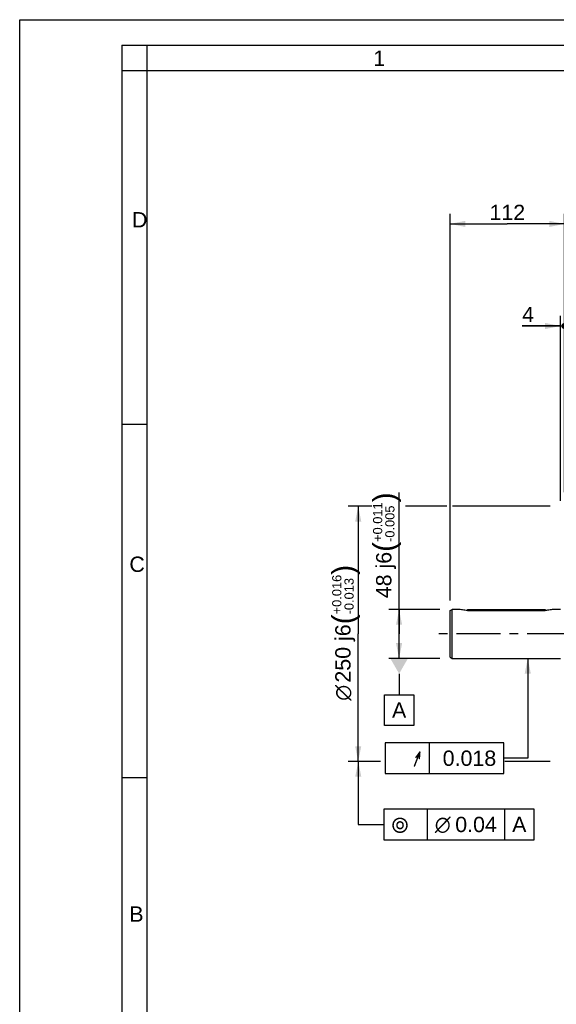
# Model space of a CAD drawing. Header units: millimetres. Extents: x 0 to 420, y 0 to 297.
# Tile 26 of 56: x 0 to 105, y 104 to 297. Entities that reach past the tile are written whole.
import ezdxf
from ezdxf.enums import TextEntityAlignment as Align

# ---------------------------------------------------------------- set-up
doc = ezdxf.new("R2010")
doc.units = ezdxf.units.MM
doc.header["$LTSCALE"] = 23.1
doc.linetypes.add('CENTER', pattern=[0.6, 0.375, -0.075, 0.075, -0.075])
doc.layers.get('0').update_dxf_attribs({"linetype": 'CONTINUOUS'})
for name, color, linetype in [('AXIS', 7, 'CONTINUOUS'), ('COMPONENTS', 7, 'CONTINUOUS'), ('DETAIL', 7, 'CONTINUOUS'), ('DIMENSION', 7, 'CONTINUOUS'), ('DPLANE', 7, 'CONTINUOUS')]:
    doc.layers.add(name, color=color, linetype=linetype)
doc.styles.get("Standard").update_dxf_attribs({"font": 'arial.ttf'})
doc.styles.add('TEXTSTYLE_2', font='arial.ttf')
doc.styles.add('TEXTSTYLE_3', font='arial.ttf')
doc.styles.add('TEXTSTYLE_4', font='gdt')
doc.dimstyles.new('DIMSTYLE_1', dxfattribs={"dimtxt": 3, "dimasz": 3, "dimexe": 0.18, "dimexo": 0.0625, "dimgap": 0.09, "dimtad": 1, "dimdec": 3, "dimlfac": 5, "dimdsep": 46, "dimtxsty": 'STANDARD', "dimblk": '_FILLED', "dimblk1": '_FILLED', "dimblk2": '_FILLED', "dimcen": 0.09, "dimadec": 0, "dimazin": 0, "dimtol": 1, "dimtp": 0.016, "dimtm": 0.013, "dimtfac": 0.6, "dimtdec": 3, "dimtofl": 0, "dimtmove": 0, "dimatfit": 3, "dimldrblk": '_FILLED', "dimfxl": 1, "dimtolj": 1, "dimarcsym": 0})
doc.dimstyles.new('DIMSTYLE_3', dxfattribs={"dimtxt": 3, "dimasz": 3, "dimexe": 0.18, "dimexo": 0.0625, "dimgap": 0.09, "dimtad": 1, "dimdec": 3, "dimlfac": 5, "dimdsep": 46, "dimtxsty": 'STANDARD', "dimblk": '_FILLED', "dimblk1": '_FILLED', "dimblk2": '_FILLED', "dimcen": 0.09, "dimadec": 0, "dimazin": 0, "dimtol": 1, "dimtp": 0.011, "dimtm": 0.005, "dimtfac": 0.6, "dimtdec": 3, "dimtofl": 0, "dimtmove": 0, "dimatfit": 3, "dimldrblk": '_FILLED', "dimfxl": 1, "dimtolj": 1, "dimarcsym": 0})
doc.dimstyles.new('DIMSTYLE_6', dxfattribs={"dimtxt": 3, "dimasz": 3, "dimexe": 0.18, "dimexo": 0.0625, "dimgap": 0.09, "dimtad": 1, "dimdec": 1, "dimlfac": 5, "dimdsep": 46, "dimtxsty": 'STANDARD', "dimblk": '_FILLED', "dimblk1": '_FILLED', "dimblk2": '_FILLED', "dimcen": 0.09, "dimadec": 0, "dimazin": 0, "dimtp": 0.3, "dimtm": 0.3, "dimtfac": 1, "dimtdec": 1, "dimtofl": 0, "dimtmove": 0, "dimatfit": 3, "dimldrblk": '_FILLED', "dimfxl": 1, "dimtolj": 1, "dimarcsym": 0})
doc.dimstyles.new('DIMSTYLE_7', dxfattribs={"dimtxt": 3, "dimasz": 3, "dimexe": 0.18, "dimexo": 0.0625, "dimgap": 0.09, "dimtad": 1, "dimlfac": 5, "dimdsep": 46, "dimtxsty": 'STANDARD', "dimblk": '_FILLED', "dimblk1": '_FILLED', "dimblk2": '_FILLED', "dimcen": 0.09, "dimadec": 0, "dimazin": 0, "dimtp": 0.1, "dimtm": 0.1, "dimtfac": 1, "dimtofl": 0, "dimtmove": 0, "dimatfit": 3, "dimldrblk": '_FILLED', "dimfxl": 1, "dimtolj": 1, "dimarcsym": 0})
doc.dimstyles.get("Standard").update_dxf_attribs({"dimtxt": 3, "dimasz": 3, "dimexe": 0.18, "dimexo": 0.0625, "dimgap": 0.09, "dimtad": 1, "dimdec": 3, "dimdsep": 46, "dimtxsty": 'STANDARD', "dimblk": '_FILLED', "dimblk1": '_FILLED', "dimblk2": '_FILLED', "dimcen": 0.09, "dimadec": 0, "dimazin": 0, "dimtol": 1, "dimtp": 0.001, "dimtm": 0.001, "dimtfac": 1, "dimtdec": 3, "dimtofl": 0, "dimtmove": 0, "dimatfit": 3, "dimldrblk": '_FILLED', "dimfxl": 1, "dimtolj": 1, "dimarcsym": 0})

# ---------------------------------------------------------------- blocks, each defined once
blk = doc.blocks.new('_FILLED')
at = {"color": 0, "linetype": 'BYBLOCK'}
blk.add_solid([(0, 0), (-1, 0.2), (-1, -0.2)], dxfattribs=at)
blk = doc.blocks.new('*D0')
at = {"layer": 'DIMENSION', "color": 2, "linetype": 'CONTINUOUS'}
for p, q in [((68.96, 201.66), (64.32, 201.66)), ((66.32, 201.66), (66.32, 176.66)), ((83.65, 201.66), (75.57, 201.66)), ((103.93, 201.66), (84.76, 201.66)), ((66.32, 151.66), (66.32, 176.66)), ((70.71, 151.66), (64.32, 151.66)), ((103.93, 151.66), (95.06, 151.66))]:
    blk.add_line(p, q, dxfattribs=at)
at = {"layer": 'DIMENSION', "color": 2, "linetype": 'CONTINUOUS', "xscale": 3, "yscale": 3, "zscale": 3}
for p, rotation in [((66.32, 201.66), 90), ((66.32, 151.66), 270)]:
    blk.add_blockref('_FILLED', p, dxfattribs=dict(at, rotation=rotation))
at = {"layer": 'DIMENSION', "color": 2, "linetype": 'CONTINUOUS'}
for s, height, p in [(')', 4.2, (65.42, 189.22)), ('(', 4.2, (65.42, 179.52)), ('250 j6', 3, (64.82, 172.83))]:
    blk.add_text(s, height=height, rotation=90, dxfattribs=at).set_placement(p, align=Align.CENTER)
for s, height, style, p in [('+0.016', 1.8, 'TEXTSTYLE_3', (63.02, 184.37)), ('-0.013', 1.8, 'TEXTSTYLE_3', (65.42, 184.05)), ('n', 3, 'TEXTSTYLE_4', (64.82, 165.13))]:
    blk.add_text(s, height=height, rotation=90, dxfattribs=dict(at, style=style)).set_placement(p, align=Align.CENTER)
blk = doc.blocks.new('*D3')
at = {"layer": 'DIMENSION', "color": 2, "linetype": 'CONTINUOUS'}
for p, q in [((74.32, 176.66), (74.32, 204.39)), ((82.32, 181.46), (72.32, 181.46)), ((74.32, 181.46), (74.32, 176.66)), ((74.32, 171.86), (74.32, 176.66)), ((82.32, 171.86), (72.32, 171.86))]:
    blk.add_line(p, q, dxfattribs=at)
at = {"layer": 'DIMENSION', "color": 2, "linetype": 'CONTINUOUS', "xscale": 3, "yscale": 3, "zscale": 3}
for p, rotation in [((74.32, 181.46), 90), ((74.32, 171.86), 270)]:
    blk.add_blockref('_FILLED', p, dxfattribs=dict(at, rotation=rotation))
at = {"layer": 'DIMENSION', "color": 2, "linetype": 'CONTINUOUS'}
for s, height, p in [(')', 4.2, (73.42, 202.44)), ('(', 4.2, (73.42, 192.73)), ('48 j6', 3, (72.82, 183.65))]:
    blk.add_text(s, height=height, rotation=90, dxfattribs=at).set_placement(p)
at = {"layer": 'DIMENSION', "color": 2, "linetype": 'CONTINUOUS', "style": 'TEXTSTYLE_3'}
for s, p in [('+0.011', (71.02, 194.68)), ('-0.005', (73.42, 194.68))]:
    blk.add_text(s, height=1.8, rotation=90, dxfattribs=at).set_placement(p)
blk = doc.blocks.new('*D7')
at = {"layer": 'DIMENSION', "color": 2, "linetype": 'CONTINUOUS'}
for p, q in [((84.32, 183.23), (84.32, 258.99)), ((106.73, 204.94), (106.73, 258.99)), ((84.32, 256.99), (95.53, 256.99)), ((106.73, 256.99), (95.53, 256.99))]:
    blk.add_line(p, q, dxfattribs=at)
at = {"layer": 'DIMENSION', "color": 2, "linetype": 'CONTINUOUS', "xscale": 3, "yscale": 3, "zscale": 3, "rotation": 180}
blk.add_blockref('_FILLED', (84.32, 256.99), dxfattribs=at)
at = {"layer": 'DIMENSION', "color": 2, "linetype": 'CONTINUOUS', "xscale": 3, "yscale": 3, "zscale": 3}
blk.add_blockref('_FILLED', (106.73, 256.99), dxfattribs=at)
at = {"layer": 'DIMENSION', "color": 2, "linetype": 'CONTINUOUS', "insert": (95.53, 260.74), "char_height": 3, "width": 6.9926, "attachment_point": 2, "line_spacing_factor": 0.9}
blk.add_mtext('112', dxfattribs=at)
blk = doc.blocks.new('_DOT')
at = {"color": 0, "linetype": 'BYBLOCK'}
blk.add_line((-0.2, 0), (-1, 0), dxfattribs=at)
at = {"color": 0, "linetype": 'BYBLOCK', "const_width": 0.2}
blk.add_lwpolyline([(-0.1, 0, 1), (0.1, 0, 1)], format="xyb", close=True, dxfattribs=at)
blk = doc.blocks.new('*D8')
at = {"layer": 'DIMENSION', "color": 2, "linetype": 'CONTINUOUS'}
for p, q in [((105.93, 202.72), (105.93, 238.99)), ((106.73, 204.43), (106.73, 238.99)), ((105.93, 236.99), (98.43, 236.99)), ((98.43, 236.99), (106.33, 236.99)), ((112.73, 236.99), (106.33, 236.99)), ((106.73, 236.99), (112.73, 236.99))]:
    blk.add_line(p, q, dxfattribs=at)
at = {"layer": 'DIMENSION', "color": 2, "linetype": 'CONTINUOUS', "xscale": 3, "yscale": 3, "zscale": 3}
blk.add_blockref('_FILLED', (105.93, 236.99), dxfattribs=at)
at = {"layer": 'DIMENSION', "color": 2, "linetype": 'CONTINUOUS', "xscale": 3, "yscale": 3, "zscale": 3, "rotation": 180}
blk.add_blockref('_DOT', (106.73, 236.99), dxfattribs=at)
at = {"layer": 'DIMENSION', "color": 2, "linetype": 'CONTINUOUS', "insert": (100.76, 240.74), "char_height": 3, "width": 2.3309, "attachment_point": 3, "line_spacing_factor": 0.9}
blk.add_mtext('4', dxfattribs=at)

msp = doc.modelspace()

# ---------------------------------------------------------------- linework, layer by layer
at = {"color": 2, "linetype": 'CONTINUOUS'}
for p, q in [((0, 0), (0, 297)), ((0, 297), (420, 297)), ((20, 292), (20, 5)), ((20, 292), (415, 292)), ((25, 287), (25, 292)), ((25, 287), (20, 287)), ((20, 217.75), (25, 217.75)), ((20, 148.5), (25, 148.5))]:
    msp.add_line(p, q, dxfattribs=at)
at = {"color": 7, "linetype": 'CONTINUOUS'}
for p in [(25, 10), (410, 287)]:
    msp.add_line(p, (25, 287), dxfattribs=at)
at = {"layer": 'AXIS', "color": 2, "linetype": 'CENTER'}
msp.add_line((108.07863, 176.66412), (81.32463, 176.66412), dxfattribs=at)
at = {"layer": 'COMPONENTS', "color": 7, "linetype": 'CONTINUOUS'}
for p, q in [((84.32463, 181.23318), (84.72463, 181.46412)), ((84.72463, 171.86412), (84.72463, 181.46412)), ((86.32463, 181.46412), (84.72463, 181.46412)), ((87.72463, 181.46412), (91.50463, 181.46412)), ((87.72463, 181.4641), (87.72463, 181.25542)), ((91.50463, 181.46412), (91.51585, 181.46315)), ((92.33292, 181.46311), (92.34463, 181.46412)), ((92.34463, 181.46412), (92.34448, 181.46411)), ((92.34463, 181.46412), (102.92463, 181.46412)), ((102.92463, 181.4641), (102.92463, 181.25542)), ((105.92863, 181.46412), (104.32463, 181.46412)), ((84.32463, 172.09506), (84.32463, 181.23318)), ((87.72463, 181.25542), (102.92463, 181.25542)), ((84.32463, 172.09506), (84.72463, 171.86412)), ((84.72463, 171.86412), (105.92863, 171.86412))]:
    msp.add_line(p, q, dxfattribs=at)
for centre, radius, start, end in [((91.92589, 186.27429), 4.82858, 265.1286744, 269.98512), ((91.92427, 186.25335), 4.80764, 270.004314, 274.8760109)]:
    msp.add_arc(centre, radius, start, end, dxfattribs=at)
for points, knots in [([(87.72463, 181.25542), (87.39281, 181.25542), (86.91881, 181.30853), (86.45961, 181.42446), (86.32463, 181.46412)], [0, 0, 0, 0, 0.701832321, 1, 1, 1, 1]), ([(104.32463, 181.46412), (104.18965, 181.42446), (103.73045, 181.30853), (103.25646, 181.25542), (102.92463, 181.25542)], [0, 0, 0, 0, 0.298167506, 1, 1, 1, 1])]:
    msp.add_open_spline(points, degree=3, knots=knots, dxfattribs=at)
at = {"layer": 'DETAIL', "color": 2, "linetype": 'CONTINUOUS'}
for p, q in [((80.21046, 155.31118), (80.21046, 149.31118)), ((79.82463, 142.33108), (79.82463, 136.33108)), ((94.97705, 142.33108), (94.97705, 136.33108))]:
    msp.add_line(p, q, dxfattribs=at)
for points in [[(71.58546, 149.31118), (94.85358, 149.31118), (94.85358, 155.31118)], [(94.85358, 155.31118), (71.58546, 155.31118), (71.58546, 149.31118)], [(71.32463, 136.33108), (100.76515, 136.33108), (100.76515, 142.33108)], [(100.76515, 142.33108), (71.32463, 142.33108), (71.32463, 136.33108)]]:
    msp.add_lwpolyline(points, dxfattribs=at)
at = {"layer": 'DPLANE', "color": 2, "linetype": 'CONTINUOUS'}
for p, q in [((74.33336, 168.86412), (74.33336, 164.73823)), ((71.4393, 158.73823), (71.4393, 164.73823)), ((71.4393, 164.73823), (77.22741, 164.73823)), ((77.22741, 164.73823), (77.22741, 158.73823)), ((77.22741, 158.73823), (71.4393, 158.73823))]:
    msp.add_line(p, q, dxfattribs=at)
msp.add_solid([(76.06541, 171.86412), (72.60131, 171.86412), (74.33336, 168.86412)], dxfattribs=at)

# ---------------------------------------------------------------- texts
at = {"color": 2, "linetype": 'CONTINUOUS', "char_height": 3, "attachment_point": 1, "line_spacing_factor": 0.9, "style": 'TEXTSTYLE_2'}
for s, insert, width in [('1', (69.27205, 290.95221), 2.330855), ('D', (22.00079, 259.30541), 3.0223048), ('C', (21.4816, 191.81181), 3.0223048), ('B', (21.4816, 123.27986), 2.7881041)]:
    msp.add_mtext(s, dxfattribs=dict(at, insert=insert, width=width))
at = {"layer": 'DETAIL', "color": 2, "linetype": 'CONTINUOUS', "style": 'TEXTSTYLE_4'}
msp.add_text('h', height=3, dxfattribs=at).set_placement((78.71046, 150.81118), align=Align.RIGHT)
at = {"layer": 'DETAIL', "color": 2, "linetype": 'CONTINUOUS'}
msp.add_text(' 0.018', height=3, dxfattribs=at).set_placement((93.35358, 150.81118), align=Align.RIGHT)
for s, p in [('0.04', (85.32463, 137.83108)), ('A', (96.47705, 137.83108))]:
    msp.add_text(s, height=3, dxfattribs=at).set_placement(p)
at = {"layer": 'DETAIL', "color": 2, "linetype": 'CONTINUOUS', "style": 'TEXTSTYLE_4'}
for s, p in [('r', (72.82463, 137.83108)), ('n', (81.32463, 137.83108))]:
    msp.add_text(s, height=3, dxfattribs=at).set_placement(p)
at = {"layer": 'DPLANE', "color": 2, "linetype": 'CONTINUOUS', "insert": (72.9393, 163.23823), "char_height": 3, "width": 2.7881041, "attachment_point": 1, "line_spacing_factor": 0.9}
msp.add_mtext('A', dxfattribs=at)

# ---------------------------------------------------------------- dimensions: what is measured, and where the dimension line sits
at = {"layer": 'DIMENSION', "color": 2, "linetype": 'CONTINUOUS'}
dim = msp.add_linear_dim(base=(106.72863, 256.98905), p1=(84.32463, 183.23318), p2=(106.72863, 204.93629), dimstyle='DIMSTYLE_6', dxfattribs=at)
dim.commit()
dim.dimension.update_dxf_attribs({"geometry": '*D7', "text_midpoint": (92.03035, 259.23905), "dimtype": 160})
dim = msp.add_linear_dim(base=(106.72863, 236.98905), p1=(105.92863, 202.72097), p2=(106.72863, 204.43345), dimstyle='DIMSTYLE_7', override={"dimblk2": 'DOT', "dimsah": 1}, dxfattribs=at)
dim.commit()
dim.dimension.update_dxf_attribs({"geometry": '*D8', "text_midpoint": (97.26548, 239.23905), "dimtype": 160})
dim = msp.add_linear_dim(base=(74.32463, 181.46412), p1=(82.32463, 171.86412), p2=(82.32463, 181.46412), angle=90, dimstyle='DIMSTYLE_3', override={"dimpost": '<>j6'}, dxfattribs=at)
dim.commit()
dim.dimension.update_dxf_attribs({"geometry": '*D3', "text_midpoint": (71.32463, 194.02026), "dimtype": 160})
dim = msp.add_linear_dim(base=(66.32463, 151.66412), p1=(103.92863, 201.66412), p2=(103.92863, 151.66412), angle=270, text='%%c<>', dimstyle='DIMSTYLE_1', override={"dimpost": '<>j6'}, dxfattribs=at)
dim.commit()
dim.dimension.update_dxf_attribs({"geometry": '*D0', "text_midpoint": (64.52126, 175.33393), "dimtype": 160})

# ---------------------------------------------------------------- leaders
at = {"layer": 'DETAIL', "color": 2, "linetype": 'CONTINUOUS'}
for points in [[(99.53523, 171.86412), (99.53523, 152.31118), (94.85358, 152.31118)], [(66.32463, 151.66412), (66.32463, 139.33108), (71.32463, 139.33108)]]:
    msp.add_leader(points, dimstyle='STANDARD', override={"dimtad": 0}, dxfattribs=at)

doc.saveas('drawing.dxf')
